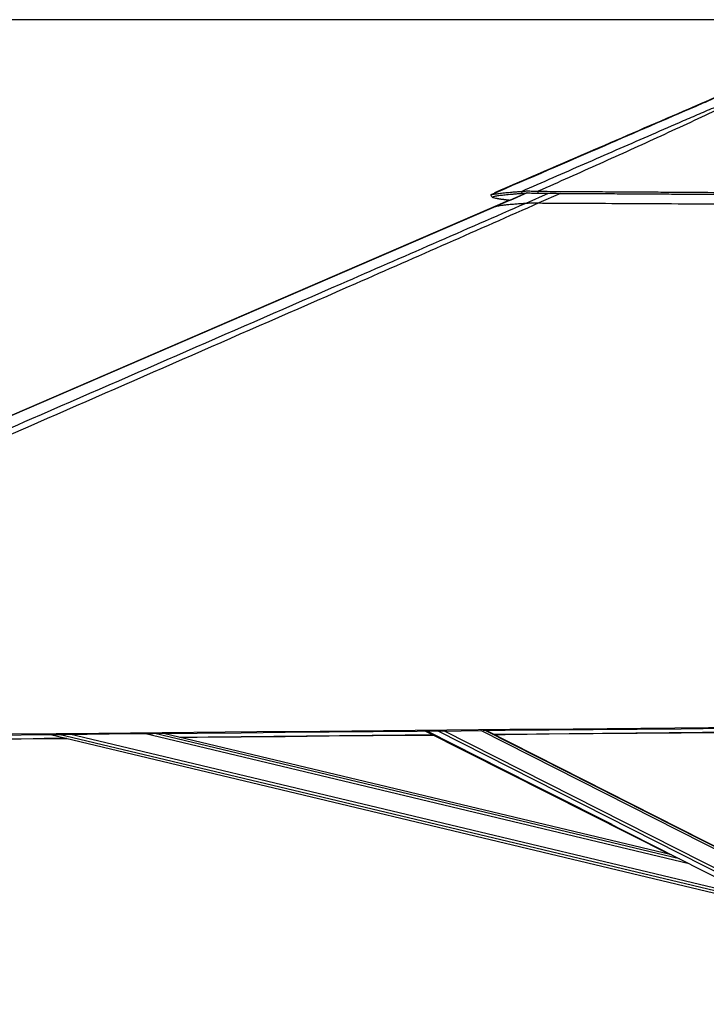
# Model space of a CAD drawing. Header units: millimetres. Extents: x 10 to 13239, y 20 to 10604.
# Tile 3 of 130: x 1662 to 2318, y 2840 to 3781. Entities that reach past the tile are written whole.
import ezdxf

# ---------------------------------------------------------------- set-up
doc = ezdxf.new("R2010")
doc.units = ezdxf.units.MM
doc.layers.add('COMPONENT_GEOMETRY', color=7, linetype='Continuous')
doc.styles.add('SLDTEXTSTYLE0', font='TXT', dxfattribs={"width": 0.75})
doc.dimstyles.new('SLDDIMSTYLE1', dxfattribs={"dimtxt": 75, "dimasz": 3.302, "dimexe": 0, "dimexo": 0.0625, "dimgap": 18.75, "dimtad": 0, "dimtih": 1, "dimtoh": 1, "dimdec": 1, "dimrnd": 1e-09, "dimzin": 12, "dimdsep": 46, "dimtxsty": 'SLDTEXTSTYLE0', "dimsah": 1, "dimcen": 0.09, "dimadec": 0, "dimazin": 3, "dimtfac": 1, "dimtdec": 1, "dimtofl": 0, "dimtmove": 0, "dimatfit": 3, "dimfxl": 1, "dimfrac": 2, "dimtolj": 1, "dimtzin": 12, "dimarcsym": 0})

# ---------------------------------------------------------------- blocks, each defined once
blk = doc.blocks.new('_D_5')
at = {"layer": 'COMPONENT_GEOMETRY', "color": 7}
for p, q in [((3876.96, 3780.57), (440.93, 3780.57)), ((444.1, 3780.57), (444.1, 2437.57)), ((294.05, 2422.34), (271.2, 2422.34)), ((271.2, 2422.34), (271.2, 2303.28)), ((594.15, 2422.34), (617.01, 2422.34)), ((617.01, 2422.34), (617.01, 2303.28)), ((271.2, 2303.28), (294.05, 2303.28)), ((617.01, 2303.28), (594.15, 2303.28)), ((444.1, 848.07), (444.1, 2191.06)), ((3787.57, 848.07), (440.93, 848.07))]:
    blk.add_line(p, q, dxfattribs=at)
for points in [[(444.1, 3780.57), (443.59, 3777.27), (444.61, 3777.27)], [(444.1, 848.07), (444.61, 851.37), (443.59, 851.37)]]:
    blk.add_solid(points, dxfattribs=at)
at = {"layer": 'COMPONENT_GEOMETRY', "color": 7, "char_height": 75, "attachment_point": 1, "style": 'SLDTEXTSTYLE0'}
for s, insert in [('9\'7.45"', (294.05, 2399.96)), ('2932.5mm', (197.96, 2287.74))]:
    blk.add_mtext(s, dxfattribs=dict(at, insert=insert))

msp = doc.modelspace()

# ---------------------------------------------------------------- linework, layer by layer
at = {"color": 7, "linetype": 'Continuous', "lineweight": 25}
for p, q in [((2112.49, 3613.33), (2112.48, 3613.33)), ((2113.28, 3611.49), (2112.48, 3613.33)), ((2113.31, 3611.47), (2113.28, 3611.49)), ((2115.84, 3615.14), (2116.27, 3614.96)), ((2146.88, 3615.11), (2117.25, 3602.31)), ((2142.38, 3614.82), (2141.67, 3616.68)), ((2129.84, 3608.12), (2120.6, 3604.13)), ((1691.8, 3098.11), (2340.5, 2943.31)), ((2284.93, 2983.3), (1799.69, 3099.1)), ((2049.96, 3101.38), (2283.63, 2983.61)), ((2051.85, 3101.4), (2359.84, 2945.34)), ((2370.69, 2968.74), (2107.87, 3101.91))]:
    msp.add_line(p, q, dxfattribs=at)
at = {"color": 8, "linetype": 'Continuous', "lineweight": 25}
for p, q in [((2147, 3615.1), (2130.84, 3608.01)), ((2145.94, 3605.49), (2167.33, 3614.83)), ((2178.91, 3614.77), (2158.2, 3605.56)), ((2120.6, 3604.13), (2121.03, 3603.95)), ((2340.95, 2945.21), (1699.93, 3098.19)), ((2341.52, 2947.61), (1710.15, 3098.28)), ((2301.81, 2974.74), (1781.42, 3098.93)), ((2292.37, 2979.53), (1791.63, 3099.02)), ((2228.21, 3012.04), (2050.93, 3101.39)), ((2367.03, 2946.64), (2061.42, 3101.49)), ((2368.52, 2948.96), (2067.39, 3101.54)), ((2372.62, 2965.12), (2102.75, 3101.86)), ((2372.3, 2967.44), (2106.93, 3101.9))]:
    msp.add_line(p, q, dxfattribs=at)
at = {"color": 7, "linetype": 'Continuous', "lineweight": 25, "flags": 128}
for points in [[(2120.6, 3604.13), (1669.1, 3408.98), (1010.13, 3124.17), (1004.86, 3121.89)], [(2117.25, 3602.31), (2096.47, 3593.34), (1669.05, 3408.74), (1010.07, 3124.14), (1004.86, 3121.89)], [(1621.77, 3097.48), (1705.82, 3098.24), (1747.84, 3098.62), (1789.87, 3099.01), (1831.89, 3099.39), (1873.92, 3099.77), (1915.94, 3100.16), (1957.96, 3100.54), (1999.99, 3100.92), (2042.01, 3101.31), (2084.04, 3101.69), (2126.06, 3102.08), (2168.09, 3102.46), (2210.11, 3102.85), (2252.13, 3103.24), (2294.16, 3103.62), (2336.18, 3104.01), (2417.34, 3104.75)], [(1655.22, 3098.7), (1697.24, 3099.08), (1707.75, 3099.18), (1737.95, 3099.45), (1768.16, 3099.73), (1798.36, 3100), (1858.77, 3100.55), (1888.98, 3100.83), (1949.39, 3101.38), (1979.59, 3101.66), (2040, 3102.21), (2070.21, 3102.48), (2130.62, 3103.04), (2191.03, 3103.59), (2417.34, 3105.67)], [(1041.61, 3088.34), (1075.43, 3088.65), (1117.46, 3089.03), (1159.48, 3089.41), (1201.5, 3089.79), (1243.53, 3090.16), (1285.55, 3090.54), (1327.58, 3090.92), (1369.6, 3091.3), (1411.63, 3091.68), (1453.65, 3092.07), (1495.68, 3092.45), (1537.7, 3092.83), (1579.72, 3093.21), (1621.75, 3093.59), (1705.8, 3094.36), (1707.48, 3094.37)], [(1707.41, 3094.39), (1685.7, 3094.19), (1675.19, 3094.09), (1633.17, 3093.71), (1591.14, 3093.33), (1549.12, 3092.95), (1507.09, 3092.57), (1465.07, 3092.19), (1423.05, 3091.8), (1381.02, 3091.42), (1339, 3091.04), (1296.98, 3090.66), (1254.95, 3090.28), (1212.93, 3089.9), (1170.91, 3089.52), (1086.86, 3088.76), (1044.83, 3088.38), (1041.64, 3088.36)], [(2057.5, 3097.58), (2030.47, 3097.33), (1999.13, 3097.05), (1936.44, 3096.48), (1905.1, 3096.19), (1842.41, 3095.62), (1815.31, 3095.37)], [(1815.37, 3095.35), (1831.87, 3095.5), (1873.89, 3095.89), (1915.92, 3096.27), (1957.94, 3096.66), (1999.97, 3097.04), (2041.99, 3097.43), (2057.53, 3097.57)], [(2409.84, 3100.82), (2187.19, 3098.77), (2124.5, 3098.2), (2115.37, 3098.11)], [(2115.39, 3098.1), (2126.04, 3098.2), (2168.07, 3098.58), (2210.09, 3098.97), (2252.11, 3099.36), (2294.14, 3099.74), (2336.16, 3100.13), (2409.84, 3100.81)]]:
    msp.add_lwpolyline(points, dxfattribs=at)
at = {"color": 7, "linetype": 'Continuous', "lineweight": 25}
for points, knots in [([(2329.93, 3707.67), (2318.72, 3702.83), (2278.79, 3685.57), (2207.43, 3654.73), (2147.27, 3628.73), (2115.84, 3615.14)], [0, 0, 0, 0, 0.1569893, 0.5596025, 1, 1, 1, 1]), ([(2141.67, 3616.68), (2161.71, 3625.44), (2191.76, 3638.57), (2232.05, 3656.17), (2262.24, 3669.34), (2287.48, 3680.33), (2307.75, 3689.09), (2323.42, 3695.8), (2339.59, 3702.65), (2351.01, 3707.22), (2356.73, 3709.51)], [0, 0, 0, 0, 0.285603, 0.428411, 0.57122, 0.71153, 0.781704, 0.851877, 0.925906, 1, 1, 1, 1]), ([(2358.46, 3709.51), (2357.88, 3709.22), (2353.16, 3706.8), (2343.98, 3702.2), (2326.11, 3693.47), (2303.03, 3682.53), (2264.92, 3664.93), (2216.47, 3642.99), (2177.2, 3625.5), (2157.56, 3616.76)], [0, 0, 0, 0, 0.009709, 0.078971, 0.148245, 0.288662, 0.429091, 0.714542, 1, 1, 1, 1]), ([(2330.01, 3707.28), (2326.33, 3705.68), (2319.88, 3702.9), (2313.45, 3700.12), (2310.7, 3698.94)], [0, 0, 0, 0, 0.5719, 1, 1, 1, 1]), ([(2310.7, 3698.94), (2309.8, 3698.54), (2279.97, 3685.66), (2213.9, 3657.13), (2148.73, 3628.98), (2112.49, 3613.33)], [0, 0, 0, 0, 0.0137171, 0.4514351, 1, 1, 1, 1]), ([(2112.48, 3613.33), (2113.23, 3613.51), (2114.72, 3613.88), (2118.13, 3614.44), (2121.75, 3614.91), (2125.2, 3615.29), (2128.08, 3615.57), (2131.18, 3615.86), (2134.49, 3616.14), (2137.96, 3616.41), (2140.44, 3616.59), (2141.67, 3616.68)], [0, 0, 0, 0, 0.167775, 0.334595, 0.499922, 0.586386, 0.671688, 0.755755, 0.838527, 0.919956, 1, 1, 1, 1]), ([(2113.28, 3611.49), (2114.03, 3611.68), (2115.52, 3612.04), (2118.91, 3612.6), (2122.53, 3613.06), (2125.96, 3613.44), (2128.84, 3613.72), (2131.93, 3614), (2135.22, 3614.28), (2138.68, 3614.55), (2141.16, 3614.73), (2142.38, 3614.82)], [0, 0, 0, 0, 0.167779, 0.334599, 0.499921, 0.586385, 0.671686, 0.755751, 0.838523, 0.919953, 1, 1, 1, 1]), ([(2130.84, 3608.01), (2130.29, 3608.07), (2129.24, 3608.19), (2127.82, 3608.35), (2126.57, 3608.49), (2125.61, 3608.61), (2124.89, 3608.7), (2124.36, 3608.77), (2123.87, 3608.84), (2123.32, 3608.91), (2122.66, 3609), (2121.91, 3609.11), (2121.16, 3609.22), (2120.45, 3609.33), (2119.79, 3609.44), (2119.18, 3609.54), (2118.61, 3609.65), (2117.46, 3609.86), (2115.96, 3610.19), (2114.53, 3610.63), (2113.74, 3610.97), (2113.59, 3611.16), (2113.55, 3611.21)], [0, 0, 0, 0, 0.055643, 0.106521, 0.152575, 0.193749, 0.217112, 0.238519, 0.257961, 0.278246, 0.307332, 0.343684, 0.379189, 0.41384, 0.447628, 0.480547, 0.512588, 0.543777, 0.684399, 0.822085, 0.956567, 1, 1, 1, 1]), ([(2141.67, 3616.68), (2141.97, 3616.73), (2142.55, 3616.83), (2143.84, 3616.93), (2145.43, 3617), (2147.39, 3617.03), (2149.66, 3617.02), (2152.14, 3616.97), (2154.79, 3616.88), (2156.62, 3616.8), (2157.56, 3616.76)], [0, 0, 0, 0, 0.125592, 0.245859, 0.37381, 0.499564, 0.625513, 0.75403, 0.874267, 1, 1, 1, 1]), ([(2142.38, 3614.82), (2142.66, 3614.86), (2143.2, 3614.94), (2144.41, 3615.03), (2145.93, 3615.1), (2147.81, 3615.12), (2150, 3615.11), (2153.2, 3615.06), (2155.89, 3614.96), (2157.66, 3614.89)], [0, 0, 0, 0, 0.126072, 0.246462, 0.374254, 0.499687, 0.625329, 0.753725, 1, 1, 1, 1]), ([(2157.56, 3616.76), (2165.17, 3616.71), (2180.59, 3616.62), (2204.09, 3616.48), (2223.19, 3616.36), (2237.72, 3616.27), (2247.48, 3616.21), (2257.33, 3616.15), (2267.28, 3616.09), (2277.32, 3616.03), (2298.35, 3615.89), (2330.57, 3615.69), (2374.16, 3615.42), (2403.44, 3615.23), (2418.16, 3615.14)], [0, 0, 0, 0, 0.088263, 0.178889, 0.271856, 0.309012, 0.346519, 0.384374, 0.422575, 0.461117, 0.49998, 0.664575, 0.831412, 1, 1, 1, 1]), ([(2157.66, 3614.89), (2157.65, 3615.2), (2157.61, 3615.82), (2157.57, 3616.45), (2157.56, 3616.76)], [0, 0, 0, 0, 0.499955, 1, 1, 1, 1]), ([(2157.66, 3614.89), (2165.27, 3614.85), (2180.69, 3614.76), (2204.18, 3614.62), (2223.28, 3614.51), (2237.8, 3614.42), (2247.55, 3614.36), (2257.4, 3614.3), (2267.34, 3614.24), (2277.38, 3614.18), (2298.4, 3614.05), (2330.61, 3613.85), (2374.18, 3613.58), (2403.45, 3613.4), (2418.16, 3613.3)], [0, 0, 0, 0, 0.088267, 0.178895, 0.271862, 0.309017, 0.346524, 0.384379, 0.422579, 0.46112, 0.499984, 0.664576, 0.83141, 1, 1, 1, 1]), ([(2158.2, 3605.56), (2129.07, 3592.69), (2070.83, 3566.95), (1914.38, 3498.3), (1590.57, 3356.79), (1257.89, 3211.81), (1023.04, 3109.49), (984.79, 3092.83), (984.33, 3092.63)], [0, 0, 0, 0, 0.074799, 0.149599, 0.400522, 0.902383, 0.998828, 1, 1, 1, 1]), ([(2117.25, 3602.31), (2117.8, 3602.45), (2118.92, 3602.74), (2121.25, 3603.16), (2124.11, 3603.57), (2127.57, 3603.98), (2131.65, 3604.39), (2136.14, 3604.78), (2140.9, 3605.14), (2144.26, 3605.37), (2145.94, 3605.49)], [0, 0, 0, 0, 0.128394, 0.256787, 0.385317, 0.513846, 0.644473, 0.775143, 0.887559, 1, 1, 1, 1]), ([(2145.94, 3605.49), (2146.11, 3605.5), (2146.46, 3605.51), (2147.4, 3605.54), (2148.73, 3605.56), (2150.38, 3605.57), (2152.23, 3605.57), (2154.77, 3605.57), (2156.84, 3605.56), (2158.2, 3605.56)], [0, 0, 0, 0, 0.134325, 0.268458, 0.404226, 0.539882, 0.657211, 0.774644, 1, 1, 1, 1]), ([(2158.2, 3605.56), (2167.72, 3605.51), (2186.78, 3605.42), (2222.65, 3605.25), (2265.85, 3605.02), (2316.48, 3604.74), (2367.25, 3604.44), (2401.18, 3604.23), (2418.15, 3604.13)], [0, 0, 0, 0, 0.110694, 0.221407, 0.41577, 0.610256, 0.805071, 1, 1, 1, 1])]:
    msp.add_open_spline(points, degree=3, knots=knots, dxfattribs=at)
at = {"color": 8, "linetype": 'Continuous', "lineweight": 25}
msp.add_open_spline([(1006.22, 3108.83), (1157.66, 3174.77), (1380.26, 3271.7), (1701.34, 3411.56), (1900.35, 3498.29), (2057.64, 3566.91), (2116.51, 3592.63), (2145.94, 3605.49)], degree=3, knots=[0, 0, 0, 0, 0.398991, 0.586468, 0.845622, 0.922811, 1, 1, 1, 1], dxfattribs=at)

# ---------------------------------------------------------------- dimensions: what is measured, and where the dimension line sits
at = {"layer": 'COMPONENT_GEOMETRY', "color": 7}
dim = msp.add_linear_dim(base=(444.1, 3780.57), p1=(3788.84, 848.07), p2=(3878.23, 3780.57), angle=90, dimstyle='SLDDIMSTYLE1', dxfattribs=at)
dim.commit()
dim.dimension.update_dxf_attribs({"geometry": '_D_5', "text_midpoint": (444.1, 2314.32), "dimtype": 160})

doc.saveas('drawing.dxf')
